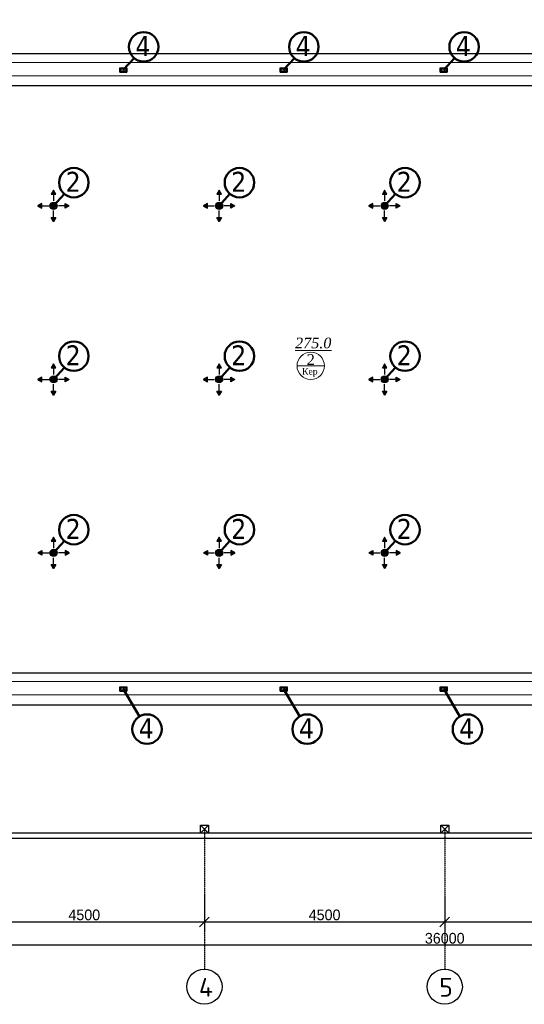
# Model space of a CAD drawing. Extents: x 4114239 to 5838486, y 780458 to 1383318.
# Tile 143 of 231: x 4328350 to 4337799, y 1220511 to 1238949. Entities that reach past the tile are written whole.
import ezdxf

# ---------------------------------------------------------------- set-up
doc = ezdxf.new("R2010")
doc.units = 0
doc.header["$MEASUREMENT"] = 0
doc.linetypes.add('DASHED', pattern=[0.75, 0.5, -0.25])
for name, color, linetype, lineweight in [('1', 7, 'Continuous', 50), ('1-A', 1, 'Continuous', 40), ('ПЛАН', 250, 'Continuous', 30), ('Стены', 5, 'Continuous', 30)]:
    doc.layers.add(name, color=color, linetype=linetype, lineweight=lineweight)
doc.layers.add('_AA-LEVEL', color=7, linetype='Continuous')
doc.layers.add('PDF_Text', color=7, linetype='Continuous', true_color=0x002eb8)
doc.styles.add('PDF ISOCPEUR', font='isocpeur.ttf')
doc.styles.add('TIEMS', font='times.ttf')
doc.dimstyles.new('ISO-25$0', dxfattribs={"dimtxt": 200, "dimasz": 180, "dimexe": 200, "dimexo": 300, "dimgap": 30, "dimtad": 1, "dimdec": 0, "dimdsep": 46, "dimtxsty": 'Standard', "dimblk": 'OBLIQUE', "dimcen": 2, "dimdle": 150, "dimclrd": 256, "dimclre": 256, "dimclrt": 256, "dimadec": 0, "dimazin": 0, "dimtfac": 1, "dimtdec": 0, "dimtmove": 1, "dimatfit": 3, "dimldrblk": 'OBLIQUE', "dimfxl": 500, "dimfxlon": 1, "dimarcsym": 0})

# ---------------------------------------------------------------- blocks, each defined once
blk = doc.blocks.new('fffffffffffffffffffffffffffddddddddfz')
at = {"color": 0}
blk.add_lwpolyline([(3133299, 2648112), (3133449, 2648112), (3133449, 2647962), (3133299, 2647962)], close=True, dxfattribs=at)
for points in [[(3133449, 2648112), (3133299, 2647962)], [(3133449, 2647962), (3133299, 2648112)]]:
    blk.add_lwpolyline(points, dxfattribs=at)
blk = doc.blocks.new('_Oblique')
at = {"color": 0, "linetype": 'ByBlock', "lineweight": -2}
blk.add_line((-0.5, -0.5), (0.5, 0.5), dxfattribs=at)
blk = doc.blocks.new('*D1913')
at = {"color": 218, "lineweight": -2, "true_color": 0x4d004d, "transparency": 16777216}
for p, q in [((4331809, 1222554), (4331809, 1221854)), ((4327309, 1222179), (4327309, 1221854)), ((4327159, 1222054), (4331959, 1222054))]:
    blk.add_line(p, q, dxfattribs=at)
at = {"layer": 'Defpoints', "color": 0, "transparency": 16777216}
for p in [(4331809, 1222895), (4327309, 1222479), (4331809, 1222054)]:
    blk.add_point(p, dxfattribs=at)
at = {"color": 218, "lineweight": -2, "true_color": 0x4d004d, "transparency": 16777216, "xscale": 180, "yscale": 180, "zscale": 180, "rotation": 180}
blk.add_blockref('_Oblique', (4327309, 1222054), dxfattribs=at)
at = {"color": 218, "lineweight": -2, "true_color": 0x4d004d, "transparency": 16777216, "xscale": 180, "yscale": 180, "zscale": 180}
blk.add_blockref('_Oblique', (4331809, 1222054), dxfattribs=at)
at = {"color": 218, "true_color": 0x4d004d, "transparency": 16777216, "insert": (4329559, 1222184), "char_height": 200, "attachment_point": 5}
blk.add_mtext('4500', dxfattribs=at)
blk = doc.blocks.new('*D1914')
at = {"color": 218, "lineweight": -2, "true_color": 0x4d004d, "transparency": 16777216}
for p, q in [((4331809, 1222554), (4331809, 1221854)), ((4336309, 1222526), (4336309, 1221854)), ((4331659, 1222054), (4336459, 1222054))]:
    blk.add_line(p, q, dxfattribs=at)
at = {"layer": 'Defpoints', "color": 0, "transparency": 16777216}
for p in [(4331809, 1222895), (4336309, 1222826), (4336309, 1222054)]:
    blk.add_point(p, dxfattribs=at)
at = {"color": 218, "lineweight": -2, "true_color": 0x4d004d, "transparency": 16777216, "xscale": 180, "yscale": 180, "zscale": 180, "rotation": 180}
blk.add_blockref('_Oblique', (4331809, 1222054), dxfattribs=at)
at = {"color": 218, "lineweight": -2, "true_color": 0x4d004d, "transparency": 16777216, "xscale": 180, "yscale": 180, "zscale": 180}
blk.add_blockref('_Oblique', (4336309, 1222054), dxfattribs=at)
at = {"color": 218, "true_color": 0x4d004d, "transparency": 16777216, "insert": (4334059, 1222184), "char_height": 200, "attachment_point": 5}
blk.add_mtext('4500', dxfattribs=at)
blk = doc.blocks.new('*D1915')
at = {"color": 218, "lineweight": -2, "true_color": 0x4d004d, "transparency": 16777216}
for p, q in [((4336309, 1222526), (4336309, 1221854)), ((4340809, 1222554), (4340809, 1221854)), ((4336159, 1222054), (4340959, 1222054))]:
    blk.add_line(p, q, dxfattribs=at)
at = {"layer": 'Defpoints', "color": 0, "transparency": 16777216}
for p in [(4336309, 1222826), (4340809, 1222881), (4340809, 1222054)]:
    blk.add_point(p, dxfattribs=at)
at = {"color": 218, "lineweight": -2, "true_color": 0x4d004d, "transparency": 16777216, "xscale": 180, "yscale": 180, "zscale": 180, "rotation": 180}
blk.add_blockref('_Oblique', (4336309, 1222054), dxfattribs=at)
at = {"color": 218, "lineweight": -2, "true_color": 0x4d004d, "transparency": 16777216, "xscale": 180, "yscale": 180, "zscale": 180}
blk.add_blockref('_Oblique', (4340809, 1222054), dxfattribs=at)
at = {"color": 218, "true_color": 0x4d004d, "transparency": 16777216, "insert": (4338559, 1222184), "char_height": 200, "attachment_point": 5}
blk.add_mtext('4500', dxfattribs=at)
blk = doc.blocks.new('*D1904')
at = {"color": 218, "lineweight": -2, "true_color": 0x4d004d, "transparency": 16777216}
for p, q in [((4354459, 1221616), (4318159, 1221616)), ((4318309, 1221616), (4318309, 1221416)), ((4354309, 1221616), (4354309, 1221416))]:
    blk.add_line(p, q, dxfattribs=at)
at = {"layer": 'Defpoints', "color": 0, "transparency": 16777216}
for p in [(4318309, 1221854), (4354309, 1221854), (4318309, 1221616)]:
    blk.add_point(p, dxfattribs=at)
at = {"color": 218, "lineweight": -2, "true_color": 0x4d004d, "transparency": 16777216, "xscale": 180, "yscale": 180, "zscale": 180, "rotation": 180}
blk.add_blockref('_Oblique', (4318309, 1221616), dxfattribs=at)
at = {"color": 218, "lineweight": -2, "true_color": 0x4d004d, "transparency": 16777216, "xscale": 180, "yscale": 180, "zscale": 180}
blk.add_blockref('_Oblique', (4354309, 1221616), dxfattribs=at)
at = {"color": 218, "true_color": 0x4d004d, "transparency": 16777216, "insert": (4336309, 1221746), "char_height": 200, "attachment_point": 5}
blk.add_mtext('36000', dxfattribs=at)

msp = doc.modelspace()

# ---------------------------------------------------------------- hatches: boundary and pattern name
h = msp.add_hatch(color=256)
h.set_gradient(color1=(109, 190, 248), one_color=1, tint=1)
h.paths.add_polyline_path([(4328983.5899, 1235756.8583), (4328940.4765, 1235682.1837), (4329026.7033, 1235682.1837)])
h = msp.add_hatch(color=256)
h.set_gradient(color1=(109, 190, 248), one_color=1, tint=1)
h.paths.add_polyline_path([(4332083.5899, 1235756.8583), (4332040.4765, 1235682.1837), (4332126.7033, 1235682.1837)])
h = msp.add_hatch(color=256)
h.set_gradient(color1=(109, 190, 248), one_color=1, tint=1)
h.paths.add_polyline_path([(4335183.5899, 1235756.8583), (4335140.4765, 1235682.1837), (4335226.7033, 1235682.1837)])
h = msp.add_hatch(color=256)
h.set_gradient(color1=(109, 190, 248), one_color=1, tint=1, name='INVHEMISPHERICAL')
h.paths.add_polyline_path([(4328690.0172, 1235463.2856), (4328764.6918, 1235420.1722), (4328764.6918, 1235506.399)])
h = msp.add_hatch(color=151)
h.set_gradient(color1=(109, 190, 248), one_color=1, tint=1, name='SPHERICAL')
edge = h.paths.add_edge_path()
edge.add_arc((4328983.5899, 1235463.2856), 47, 0, 360)
h = msp.add_hatch(color=151)
h.set_gradient(color1=(109, 190, 248), one_color=1, tint=1, name='SPHERICAL')
edge = h.paths.add_edge_path()
edge.add_arc((4328983.5899, 1235463.2856), 47, 0, 360)
h = msp.add_hatch(color=256)
h.set_gradient(color1=(109, 190, 248), one_color=1, tint=1, name='SPHERICAL')
edge = h.paths.add_edge_path()
edge.add_arc((4328983.5899, 1235463.2856), 47, 0, 360)
h = msp.add_hatch(color=256)
h.set_gradient(color1=(109, 190, 248), one_color=1, tint=1, name='CURVED')
h.paths.add_polyline_path([(4329277.1626, 1235463.2856), (4329202.488, 1235420.1722), (4329202.488, 1235506.399)])
h = msp.add_hatch(color=256)
h.set_gradient(color1=(109, 190, 248), one_color=1, tint=1, name='INVHEMISPHERICAL')
h.paths.add_polyline_path([(4331790.0172, 1235463.2856), (4331864.6918, 1235420.1722), (4331864.6918, 1235506.399)])
h = msp.add_hatch(color=151)
h.set_gradient(color1=(109, 190, 248), one_color=1, tint=1, name='SPHERICAL')
edge = h.paths.add_edge_path()
edge.add_arc((4332083.5899, 1235463.2856), 47, 0, 360)
h = msp.add_hatch(color=151)
h.set_gradient(color1=(109, 190, 248), one_color=1, tint=1, name='SPHERICAL')
edge = h.paths.add_edge_path()
edge.add_arc((4332083.5899, 1235463.2856), 47, 0, 360)
h = msp.add_hatch(color=256)
h.set_gradient(color1=(109, 190, 248), one_color=1, tint=1, name='SPHERICAL')
edge = h.paths.add_edge_path()
edge.add_arc((4332083.5899, 1235463.2856), 47, 0, 360)
h = msp.add_hatch(color=256)
h.set_gradient(color1=(109, 190, 248), one_color=1, tint=1, name='CURVED')
h.paths.add_polyline_path([(4332377.1626, 1235463.2856), (4332302.488, 1235420.1722), (4332302.488, 1235506.399)])
h = msp.add_hatch(color=256)
h.set_gradient(color1=(109, 190, 248), one_color=1, tint=1, name='INVHEMISPHERICAL')
h.paths.add_polyline_path([(4334890.0172, 1235463.2856), (4334964.6918, 1235420.1722), (4334964.6918, 1235506.399)])
h = msp.add_hatch(color=151)
h.set_gradient(color1=(109, 190, 248), one_color=1, tint=1, name='SPHERICAL')
edge = h.paths.add_edge_path()
edge.add_arc((4335183.5899, 1235463.2856), 47, 0, 360)
h = msp.add_hatch(color=151)
h.set_gradient(color1=(109, 190, 248), one_color=1, tint=1, name='SPHERICAL')
edge = h.paths.add_edge_path()
edge.add_arc((4335183.5899, 1235463.2856), 47, 0, 360)
h = msp.add_hatch(color=256)
h.set_gradient(color1=(109, 190, 248), one_color=1, tint=1, name='SPHERICAL')
edge = h.paths.add_edge_path()
edge.add_arc((4335183.5899, 1235463.2856), 47, 0, 360)
h = msp.add_hatch(color=256)
h.set_gradient(color1=(109, 190, 248), one_color=1, tint=1, name='CURVED')
h.paths.add_polyline_path([(4335477.1626, 1235463.2856), (4335402.488, 1235420.1722), (4335402.488, 1235506.399)])
h = msp.add_hatch(color=256)
h.set_gradient(color1=(109, 190, 248), one_color=1, tint=1)
h.paths.add_polyline_path([(4328983.5899, 1235169.7129), (4328940.4765, 1235244.3875), (4329026.7033, 1235244.3875)])
h = msp.add_hatch(color=256)
h.set_gradient(color1=(109, 190, 248), one_color=1, tint=1)
h.paths.add_polyline_path([(4332083.5899, 1235169.7129), (4332040.4765, 1235244.3875), (4332126.7033, 1235244.3875)])
h = msp.add_hatch(color=256)
h.set_gradient(color1=(109, 190, 248), one_color=1, tint=1)
h.paths.add_polyline_path([(4335183.5899, 1235169.7129), (4335140.4765, 1235244.3875), (4335226.7033, 1235244.3875)])
h = msp.add_hatch(color=256)
h.set_gradient(color1=(109, 190, 248), one_color=1, tint=1)
h.paths.add_polyline_path([(4328983.5899, 1232506.8583), (4328940.4765, 1232432.1837), (4329026.7033, 1232432.1837)])
h = msp.add_hatch(color=256)
h.set_gradient(color1=(109, 190, 248), one_color=1, tint=1)
h.paths.add_polyline_path([(4332083.5899, 1232506.8583), (4332040.4765, 1232432.1837), (4332126.7033, 1232432.1837)])
h = msp.add_hatch(color=256)
h.set_gradient(color1=(109, 190, 248), one_color=1, tint=1)
h.paths.add_polyline_path([(4335183.5899, 1232506.8583), (4335140.4765, 1232432.1837), (4335226.7033, 1232432.1837)])
h = msp.add_hatch(color=256)
h.set_gradient(color1=(109, 190, 248), one_color=1, tint=1, name='INVHEMISPHERICAL')
h.paths.add_polyline_path([(4328690.0172, 1232213.2856), (4328764.6918, 1232170.1722), (4328764.6918, 1232256.399)])
h = msp.add_hatch(color=151)
h.set_gradient(color1=(109, 190, 248), one_color=1, tint=1, name='SPHERICAL')
edge = h.paths.add_edge_path()
edge.add_arc((4328983.5899, 1232213.2856), 47, 0, 360)
h = msp.add_hatch(color=151)
h.set_gradient(color1=(109, 190, 248), one_color=1, tint=1, name='SPHERICAL')
edge = h.paths.add_edge_path()
edge.add_arc((4328983.5899, 1232213.2856), 47, 0, 360)
h = msp.add_hatch(color=256)
h.set_gradient(color1=(109, 190, 248), one_color=1, tint=1, name='SPHERICAL')
edge = h.paths.add_edge_path()
edge.add_arc((4328983.5899, 1232213.2856), 47, 0, 360)
h = msp.add_hatch(color=256)
h.set_gradient(color1=(109, 190, 248), one_color=1, tint=1, name='CURVED')
h.paths.add_polyline_path([(4329277.1626, 1232213.2856), (4329202.488, 1232170.1722), (4329202.488, 1232256.399)])
h = msp.add_hatch(color=256)
h.set_gradient(color1=(109, 190, 248), one_color=1, tint=1, name='INVHEMISPHERICAL')
h.paths.add_polyline_path([(4331790.0172, 1232213.2856), (4331864.6918, 1232170.1722), (4331864.6918, 1232256.399)])
h = msp.add_hatch(color=151)
h.set_gradient(color1=(109, 190, 248), one_color=1, tint=1, name='SPHERICAL')
edge = h.paths.add_edge_path()
edge.add_arc((4332083.5899, 1232213.2856), 47, 0, 360)
h = msp.add_hatch(color=151)
h.set_gradient(color1=(109, 190, 248), one_color=1, tint=1, name='SPHERICAL')
edge = h.paths.add_edge_path()
edge.add_arc((4332083.5899, 1232213.2856), 47, 0, 360)
h = msp.add_hatch(color=256)
h.set_gradient(color1=(109, 190, 248), one_color=1, tint=1, name='SPHERICAL')
edge = h.paths.add_edge_path()
edge.add_arc((4332083.5899, 1232213.2856), 47, 0, 360)
h = msp.add_hatch(color=256)
h.set_gradient(color1=(109, 190, 248), one_color=1, tint=1, name='CURVED')
h.paths.add_polyline_path([(4332377.1626, 1232213.2856), (4332302.488, 1232170.1722), (4332302.488, 1232256.399)])
h = msp.add_hatch(color=256)
h.set_gradient(color1=(109, 190, 248), one_color=1, tint=1, name='INVHEMISPHERICAL')
h.paths.add_polyline_path([(4334890.0172, 1232213.2856), (4334964.6918, 1232170.1722), (4334964.6918, 1232256.399)])
h = msp.add_hatch(color=151)
h.set_gradient(color1=(109, 190, 248), one_color=1, tint=1, name='SPHERICAL')
edge = h.paths.add_edge_path()
edge.add_arc((4335183.5899, 1232213.2856), 47, 0, 360)
h = msp.add_hatch(color=151)
h.set_gradient(color1=(109, 190, 248), one_color=1, tint=1, name='SPHERICAL')
edge = h.paths.add_edge_path()
edge.add_arc((4335183.5899, 1232213.2856), 47, 0, 360)
h = msp.add_hatch(color=256)
h.set_gradient(color1=(109, 190, 248), one_color=1, tint=1, name='SPHERICAL')
edge = h.paths.add_edge_path()
edge.add_arc((4335183.5899, 1232213.2856), 47, 0, 360)
h = msp.add_hatch(color=256)
h.set_gradient(color1=(109, 190, 248), one_color=1, tint=1, name='CURVED')
h.paths.add_polyline_path([(4335477.1626, 1232213.2856), (4335402.488, 1232170.1722), (4335402.488, 1232256.399)])
h = msp.add_hatch(color=256)
h.set_gradient(color1=(109, 190, 248), one_color=1, tint=1)
h.paths.add_polyline_path([(4328983.5899, 1231919.7129), (4328940.4765, 1231994.3875), (4329026.7033, 1231994.3875)])
h = msp.add_hatch(color=256)
h.set_gradient(color1=(109, 190, 248), one_color=1, tint=1)
h.paths.add_polyline_path([(4332083.5899, 1231919.7129), (4332040.4765, 1231994.3875), (4332126.7033, 1231994.3875)])
h = msp.add_hatch(color=256)
h.set_gradient(color1=(109, 190, 248), one_color=1, tint=1)
h.paths.add_polyline_path([(4335183.5899, 1231919.7129), (4335140.4765, 1231994.3875), (4335226.7033, 1231994.3875)])
h = msp.add_hatch(color=256)
h.set_gradient(color1=(109, 190, 248), one_color=1, tint=1)
h.paths.add_polyline_path([(4328983.5899, 1229256.8583), (4328940.4765, 1229182.1837), (4329026.7033, 1229182.1837)])
h = msp.add_hatch(color=256)
h.set_gradient(color1=(109, 190, 248), one_color=1, tint=1)
h.paths.add_polyline_path([(4332083.5899, 1229256.8583), (4332040.4765, 1229182.1837), (4332126.7033, 1229182.1837)])
h = msp.add_hatch(color=256)
h.set_gradient(color1=(109, 190, 248), one_color=1, tint=1)
h.paths.add_polyline_path([(4335183.5899, 1229256.8583), (4335140.4765, 1229182.1837), (4335226.7033, 1229182.1837)])
h = msp.add_hatch(color=256)
h.set_gradient(color1=(109, 190, 248), one_color=1, tint=1, name='INVHEMISPHERICAL')
h.paths.add_polyline_path([(4328690.0172, 1228963.2856), (4328764.6918, 1229006.399), (4328764.6918, 1228920.1722)])
h = msp.add_hatch(color=151)
h.set_gradient(color1=(109, 190, 248), one_color=1, tint=1, name='SPHERICAL')
edge = h.paths.add_edge_path()
edge.add_arc((4328983.5899, 1228963.2856), 47, 0, 360)
h = msp.add_hatch(color=151)
h.set_gradient(color1=(109, 190, 248), one_color=1, tint=1, name='SPHERICAL')
edge = h.paths.add_edge_path()
edge.add_arc((4328983.5899, 1228963.2856), 47, 0, 360)
h = msp.add_hatch(color=256)
h.set_gradient(color1=(109, 190, 248), one_color=1, tint=1, name='SPHERICAL')
edge = h.paths.add_edge_path()
edge.add_arc((4328983.5899, 1228963.2856), 47, 0, 360)
h = msp.add_hatch(color=256)
h.set_gradient(color1=(109, 190, 248), one_color=1, tint=1, name='CURVED')
h.paths.add_polyline_path([(4329277.1626, 1228963.2856), (4329202.488, 1229006.399), (4329202.488, 1228920.1722)])
h = msp.add_hatch(color=256)
h.set_gradient(color1=(109, 190, 248), one_color=1, tint=1, name='INVHEMISPHERICAL')
h.paths.add_polyline_path([(4331790.0172, 1228963.2856), (4331864.6918, 1229006.399), (4331864.6918, 1228920.1722)])
h = msp.add_hatch(color=151)
h.set_gradient(color1=(109, 190, 248), one_color=1, tint=1, name='SPHERICAL')
edge = h.paths.add_edge_path()
edge.add_arc((4332083.5899, 1228963.2856), 47, 0, 360)
h = msp.add_hatch(color=151)
h.set_gradient(color1=(109, 190, 248), one_color=1, tint=1, name='SPHERICAL')
edge = h.paths.add_edge_path()
edge.add_arc((4332083.5899, 1228963.2856), 47, 0, 360)
h = msp.add_hatch(color=256)
h.set_gradient(color1=(109, 190, 248), one_color=1, tint=1, name='SPHERICAL')
edge = h.paths.add_edge_path()
edge.add_arc((4332083.5899, 1228963.2856), 47, 0, 360)
h = msp.add_hatch(color=256)
h.set_gradient(color1=(109, 190, 248), one_color=1, tint=1, name='CURVED')
h.paths.add_polyline_path([(4332377.1626, 1228963.2856), (4332302.488, 1229006.399), (4332302.488, 1228920.1722)])
h = msp.add_hatch(color=256)
h.set_gradient(color1=(109, 190, 248), one_color=1, tint=1, name='INVHEMISPHERICAL')
h.paths.add_polyline_path([(4334890.0172, 1228963.2856), (4334964.6918, 1229006.399), (4334964.6918, 1228920.1722)])
h = msp.add_hatch(color=151)
h.set_gradient(color1=(109, 190, 248), one_color=1, tint=1, name='SPHERICAL')
edge = h.paths.add_edge_path()
edge.add_arc((4335183.5899, 1228963.2856), 47, 0, 360)
h = msp.add_hatch(color=151)
h.set_gradient(color1=(109, 190, 248), one_color=1, tint=1, name='SPHERICAL')
edge = h.paths.add_edge_path()
edge.add_arc((4335183.5899, 1228963.2856), 47, 0, 360)
h = msp.add_hatch(color=256)
h.set_gradient(color1=(109, 190, 248), one_color=1, tint=1, name='SPHERICAL')
edge = h.paths.add_edge_path()
edge.add_arc((4335183.5899, 1228963.2856), 47, 0, 360)
h = msp.add_hatch(color=256)
h.set_gradient(color1=(109, 190, 248), one_color=1, tint=1, name='CURVED')
h.paths.add_polyline_path([(4335477.1626, 1228963.2856), (4335402.488, 1229006.399), (4335402.488, 1228920.1722)])
h = msp.add_hatch(color=256)
h.set_gradient(color1=(109, 190, 248), one_color=1, tint=1)
h.paths.add_polyline_path([(4328983.5899, 1228669.7129), (4328940.4765, 1228744.3875), (4329026.7033, 1228744.3875)])
h = msp.add_hatch(color=256)
h.set_gradient(color1=(109, 190, 248), one_color=1, tint=1)
h.paths.add_polyline_path([(4332083.5899, 1228669.7129), (4332040.4765, 1228744.3875), (4332126.7033, 1228744.3875)])
h = msp.add_hatch(color=256)
h.set_gradient(color1=(109, 190, 248), one_color=1, tint=1)
h.paths.add_polyline_path([(4335183.5899, 1228669.7129), (4335140.4765, 1228744.3875), (4335226.7033, 1228744.3875)])

# ---------------------------------------------------------------- linework, layer by layer
at = {"color": 5, "lineweight": 0}
for p, q in [((4328940.4765, 1235682.1837), (4328983.5899, 1235756.8583)), ((4328983.5899, 1235756.8583), (4329026.7033, 1235682.1837)), ((4332040.4765, 1235682.1837), (4332083.5899, 1235756.8583)), ((4332083.5899, 1235756.8583), (4332126.7033, 1235682.1837)), ((4335140.4765, 1235682.1837), (4335183.5899, 1235756.8583)), ((4335183.5899, 1235756.8583), (4335226.7033, 1235682.1837)), ((4329026.7033, 1235682.1837), (4328940.4765, 1235682.1837)), ((4332126.7033, 1235682.1837), (4332040.4765, 1235682.1837)), ((4335226.7033, 1235682.1837), (4335140.4765, 1235682.1837)), ((4328690.0172, 1235463.2856), (4328764.6918, 1235506.399)), ((4328764.6918, 1235420.1722), (4328690.0172, 1235463.2856)), ((4328764.6918, 1235506.399), (4328764.6918, 1235420.1722)), ((4329202.488, 1235506.399), (4329277.1626, 1235463.2856)), ((4329202.488, 1235420.1722), (4329202.488, 1235506.399)), ((4329277.1626, 1235463.2856), (4329202.488, 1235420.1722)), ((4331790.0172, 1235463.2856), (4331864.6918, 1235506.399)), ((4331864.6918, 1235420.1722), (4331790.0172, 1235463.2856)), ((4331864.6918, 1235506.399), (4331864.6918, 1235420.1722)), ((4332302.488, 1235506.399), (4332377.1626, 1235463.2856)), ((4332302.488, 1235420.1722), (4332302.488, 1235506.399)), ((4332377.1626, 1235463.2856), (4332302.488, 1235420.1722)), ((4334890.0172, 1235463.2856), (4334964.6918, 1235506.399)), ((4334964.6918, 1235420.1722), (4334890.0172, 1235463.2856)), ((4334964.6918, 1235506.399), (4334964.6918, 1235420.1722)), ((4335402.488, 1235506.399), (4335477.1626, 1235463.2856)), ((4335402.488, 1235420.1722), (4335402.488, 1235506.399)), ((4335477.1626, 1235463.2856), (4335402.488, 1235420.1722)), ((4328940.4765, 1235244.3875), (4329026.7033, 1235244.3875)), ((4328983.5899, 1235169.7129), (4328940.4765, 1235244.3875)), ((4329026.7033, 1235244.3875), (4328983.5899, 1235169.7129)), ((4332040.4765, 1235244.3875), (4332126.7033, 1235244.3875)), ((4332083.5899, 1235169.7129), (4332040.4765, 1235244.3875)), ((4332126.7033, 1235244.3875), (4332083.5899, 1235169.7129)), ((4335140.4765, 1235244.3875), (4335226.7033, 1235244.3875)), ((4335183.5899, 1235169.7129), (4335140.4765, 1235244.3875)), ((4335226.7033, 1235244.3875), (4335183.5899, 1235169.7129)), ((4328940.4765, 1232432.1837), (4328983.5899, 1232506.8583)), ((4329026.7033, 1232432.1837), (4328940.4765, 1232432.1837)), ((4328983.5899, 1232506.8583), (4329026.7033, 1232432.1837)), ((4332040.4765, 1232432.1837), (4332083.5899, 1232506.8583)), ((4332126.7033, 1232432.1837), (4332040.4765, 1232432.1837)), ((4332083.5899, 1232506.8583), (4332126.7033, 1232432.1837)), ((4335140.4765, 1232432.1837), (4335183.5899, 1232506.8583)), ((4335226.7033, 1232432.1837), (4335140.4765, 1232432.1837)), ((4335183.5899, 1232506.8583), (4335226.7033, 1232432.1837)), ((4328690.0172, 1232213.2856), (4328764.6918, 1232256.399)), ((4328764.6918, 1232170.1722), (4328690.0172, 1232213.2856)), ((4328764.6918, 1232256.399), (4328764.6918, 1232170.1722)), ((4329202.488, 1232256.399), (4329277.1626, 1232213.2856)), ((4329202.488, 1232170.1722), (4329202.488, 1232256.399)), ((4329277.1626, 1232213.2856), (4329202.488, 1232170.1722)), ((4331790.0172, 1232213.2856), (4331864.6918, 1232256.399)), ((4331864.6918, 1232170.1722), (4331790.0172, 1232213.2856)), ((4331864.6918, 1232256.399), (4331864.6918, 1232170.1722)), ((4332302.488, 1232256.399), (4332377.1626, 1232213.2856)), ((4332302.488, 1232170.1722), (4332302.488, 1232256.399)), ((4332377.1626, 1232213.2856), (4332302.488, 1232170.1722)), ((4334890.0172, 1232213.2856), (4334964.6918, 1232256.399)), ((4334964.6918, 1232170.1722), (4334890.0172, 1232213.2856)), ((4334964.6918, 1232256.399), (4334964.6918, 1232170.1722)), ((4335402.488, 1232256.399), (4335477.1626, 1232213.2856)), ((4335402.488, 1232170.1722), (4335402.488, 1232256.399)), ((4335477.1626, 1232213.2856), (4335402.488, 1232170.1722)), ((4328940.4765, 1231994.3875), (4329026.7033, 1231994.3875)), ((4328983.5899, 1231919.7129), (4328940.4765, 1231994.3875)), ((4329026.7033, 1231994.3875), (4328983.5899, 1231919.7129)), ((4332040.4765, 1231994.3875), (4332126.7033, 1231994.3875)), ((4332083.5899, 1231919.7129), (4332040.4765, 1231994.3875)), ((4332126.7033, 1231994.3875), (4332083.5899, 1231919.7129)), ((4335140.4765, 1231994.3875), (4335226.7033, 1231994.3875)), ((4335183.5899, 1231919.7129), (4335140.4765, 1231994.3875)), ((4335226.7033, 1231994.3875), (4335183.5899, 1231919.7129)), ((4328983.5899, 1229256.8583), (4328940.4765, 1229182.1837)), ((4328940.4765, 1229182.1837), (4329026.7033, 1229182.1837)), ((4329026.7033, 1229182.1837), (4328983.5899, 1229256.8583)), ((4332083.5899, 1229256.8583), (4332040.4765, 1229182.1837)), ((4332040.4765, 1229182.1837), (4332126.7033, 1229182.1837)), ((4332126.7033, 1229182.1837), (4332083.5899, 1229256.8583)), ((4335183.5899, 1229256.8583), (4335140.4765, 1229182.1837)), ((4335140.4765, 1229182.1837), (4335226.7033, 1229182.1837)), ((4335226.7033, 1229182.1837), (4335183.5899, 1229256.8583)), ((4328764.6918, 1229006.399), (4328690.0172, 1228963.2856)), ((4328690.0172, 1228963.2856), (4328764.6918, 1228920.1722)), ((4328764.6918, 1228920.1722), (4328764.6918, 1229006.399)), ((4329277.1626, 1228963.2856), (4329202.488, 1229006.399)), ((4329202.488, 1229006.399), (4329202.488, 1228920.1722)), ((4329202.488, 1228920.1722), (4329277.1626, 1228963.2856)), ((4331864.6918, 1229006.399), (4331790.0172, 1228963.2856)), ((4331790.0172, 1228963.2856), (4331864.6918, 1228920.1722)), ((4331864.6918, 1228920.1722), (4331864.6918, 1229006.399)), ((4332377.1626, 1228963.2856), (4332302.488, 1229006.399)), ((4332302.488, 1229006.399), (4332302.488, 1228920.1722)), ((4332302.488, 1228920.1722), (4332377.1626, 1228963.2856)), ((4334964.6918, 1229006.399), (4334890.0172, 1228963.2856)), ((4334890.0172, 1228963.2856), (4334964.6918, 1228920.1722)), ((4334964.6918, 1228920.1722), (4334964.6918, 1229006.399)), ((4335477.1626, 1228963.2856), (4335402.488, 1229006.399)), ((4335402.488, 1229006.399), (4335402.488, 1228920.1722)), ((4335402.488, 1228920.1722), (4335477.1626, 1228963.2856)), ((4328940.4765, 1228744.3875), (4328983.5899, 1228669.7129)), ((4329026.7033, 1228744.3875), (4328940.4765, 1228744.3875)), ((4328983.5899, 1228669.7129), (4329026.7033, 1228744.3875)), ((4332040.4765, 1228744.3875), (4332083.5899, 1228669.7129)), ((4332126.7033, 1228744.3875), (4332040.4765, 1228744.3875)), ((4332083.5899, 1228669.7129), (4332126.7033, 1228744.3875)), ((4335140.4765, 1228744.3875), (4335183.5899, 1228669.7129)), ((4335226.7033, 1228744.3875), (4335140.4765, 1228744.3875)), ((4335183.5899, 1228669.7129), (4335226.7033, 1228744.3875))]:
    msp.add_line(p, q, dxfattribs=at)
at = {"lineweight": 0, "ltscale": 100}
msp.add_line((4333543.1908, 1232466.5199), (4334055.1908, 1232466.5199), dxfattribs=at)
at = {"color": 1, "linetype": 'DASHED', "ltscale": 2}
for p, q in [((4331808.5899, 1223788.2856), (4331808.5899, 1221170.5567)), ((4336308.5899, 1223788.2856), (4336308.5899, 1221170.5567))]:
    msp.add_line(p, q, dxfattribs=at)
at = {"color": 0}
for points in [[(4346446.2787, 1223613.2856), (4318133.5899, 1223613.2856), (4318133.5899, 1239813.2856), (4354483.8186, 1239813.2856), (4354482.6496, 1231513.2831)], [(4346446.2693, 1223713.2856), (4318233.5899, 1223713.2856), (4318233.5899, 1239713.2856), (4354383.8045, 1239713.2856), (4354382.8061, 1231513.2831)], [(4321033.5899, 1237713.2856), (4346233.5899, 1237713.2856), (4346233.5899, 1226713.2856), (4321033.5899, 1226713.2856), (4321033.5899, 1237713.2856)]]:
    msp.add_lwpolyline(points, dxfattribs=at)
for points in [[(4318233.5899, 1239713.2856), (4349052.7042, 1239713.2856), (4349052.7042, 1223713.2856), (4318233.5899, 1223713.2856)], [(4320433.5899, 1238313.2856), (4346833.5899, 1238313.2856), (4346833.5899, 1226113.2856), (4320433.5899, 1226113.2856)]]:
    msp.add_lwpolyline(points, close=True, dxfattribs=at)
at = {"color": 5, "lineweight": 9, "ltscale": 25}
for points in [[(4320649.647, 1226308.1052), (4320649.647, 1238145.227), (4346666.8737, 1238145.227), (4346666.8737, 1226308.1052)], [(4320889.1109, 1226553.9613), (4320889.1109, 1237895.227), (4346393.0468, 1237895.227), (4346393.0468, 1226553.9613)]]:
    msp.add_lwpolyline(points, close=True, dxfattribs=at)
at = {"flags": 128}
for points in [[(4328983.5899, 1235169.7129), (4328940.4765, 1235244.3875), (4329026.7033, 1235244.3875)], [(4332083.5899, 1235169.7129), (4332040.4765, 1235244.3875), (4332126.7033, 1235244.3875)], [(4335183.5899, 1235169.7129), (4335140.4765, 1235244.3875), (4335226.7033, 1235244.3875)], [(4328983.5899, 1231919.7129), (4328940.4765, 1231994.3875), (4329026.7033, 1231994.3875)], [(4332083.5899, 1231919.7129), (4332040.4765, 1231994.3875), (4332126.7033, 1231994.3875)], [(4335183.5899, 1231919.7129), (4335140.4765, 1231994.3875), (4335226.7033, 1231994.3875)], [(4328983.5899, 1229256.8583), (4328940.4765, 1229182.1837), (4329026.7033, 1229182.1837)], [(4332083.5899, 1229256.8583), (4332040.4765, 1229182.1837), (4332126.7033, 1229182.1837)], [(4335183.5899, 1229256.8583), (4335140.4765, 1229182.1837), (4335226.7033, 1229182.1837)]]:
    msp.add_lwpolyline(points, close=True, dxfattribs=at)
at = {"color": 0, "linetype": 'Continuous', "lineweight": 40, "ltscale": 5}
for centre in [(4328983.5899, 1235463.2856), (4332083.5899, 1235463.2856), (4335183.5899, 1235463.2856), (4328983.5899, 1232213.2856), (4332083.5899, 1232213.2856), (4335183.5899, 1232213.2856), (4328983.5899, 1228963.2856), (4332083.5899, 1228963.2856), (4335183.5899, 1228963.2856)]:
    msp.add_circle(centre, 30.2032, dxfattribs=at)
for centre in [(4331808.5899, 1220840.5567), (4336308.5899, 1220840.5567)]:
    msp.add_circle(centre, 330)
at = {"color": 5, "lineweight": 0}
for centre, radius, start, end in [((4328983.5899, 1235463.2856), 67, 0, 180), ((4328983.5899, 1235463.2856), 67, 0, 180), ((4328983.5899, 1235463.2856), 67, 90, 270), ((4328983.5899, 1235463.2856), 67, 180, 0), ((4328983.5899, 1235463.2856), 67, 180, 0), ((4328983.5899, 1235463.2856), 47, 0, 180), ((4328983.5899, 1235463.2856), 47, 0, 180), ((4328983.5899, 1235463.2856), 47, 90, 270), ((4328983.5899, 1235463.2856), 47, 180, 0), ((4328983.5899, 1235463.2856), 47, 180, 0), ((4328983.5899, 1235463.2856), 67, 270, 90), ((4328983.5899, 1235463.2856), 47, 270, 90), ((4332083.5899, 1235463.2856), 67, 0, 180), ((4332083.5899, 1235463.2856), 67, 0, 180), ((4332083.5899, 1235463.2856), 67, 90, 270), ((4332083.5899, 1235463.2856), 67, 180, 0), ((4332083.5899, 1235463.2856), 67, 180, 0), ((4332083.5899, 1235463.2856), 47, 0, 180), ((4332083.5899, 1235463.2856), 47, 0, 180), ((4332083.5899, 1235463.2856), 47, 90, 270), ((4332083.5899, 1235463.2856), 47, 180, 0), ((4332083.5899, 1235463.2856), 47, 180, 0), ((4332083.5899, 1235463.2856), 67, 270, 90), ((4332083.5899, 1235463.2856), 47, 270, 90), ((4335183.5899, 1235463.2856), 67, 0, 180), ((4335183.5899, 1235463.2856), 67, 0, 180), ((4335183.5899, 1235463.2856), 67, 90, 270), ((4335183.5899, 1235463.2856), 67, 180, 0), ((4335183.5899, 1235463.2856), 67, 180, 0), ((4335183.5899, 1235463.2856), 47, 0, 180), ((4335183.5899, 1235463.2856), 47, 0, 180), ((4335183.5899, 1235463.2856), 47, 90, 270), ((4335183.5899, 1235463.2856), 47, 180, 0), ((4335183.5899, 1235463.2856), 47, 180, 0), ((4335183.5899, 1235463.2856), 67, 270, 90), ((4335183.5899, 1235463.2856), 47, 270, 90), ((4328983.5899, 1232213.2856), 67, 0, 180), ((4328983.5899, 1232213.2856), 67, 0, 180), ((4328983.5899, 1232213.2856), 67, 90, 270), ((4328983.5899, 1232213.2856), 67, 180, 0), ((4328983.5899, 1232213.2856), 67, 180, 0), ((4328983.5899, 1232213.2856), 47, 0, 180), ((4328983.5899, 1232213.2856), 47, 0, 180), ((4328983.5899, 1232213.2856), 47, 90, 270), ((4328983.5899, 1232213.2856), 47, 180, 0), ((4328983.5899, 1232213.2856), 47, 180, 0), ((4328983.5899, 1232213.2856), 67, 270, 90), ((4328983.5899, 1232213.2856), 47, 270, 90), ((4332083.5899, 1232213.2856), 67, 0, 180), ((4332083.5899, 1232213.2856), 67, 0, 180), ((4332083.5899, 1232213.2856), 67, 90, 270), ((4332083.5899, 1232213.2856), 67, 180, 0), ((4332083.5899, 1232213.2856), 67, 180, 0), ((4332083.5899, 1232213.2856), 47, 0, 180), ((4332083.5899, 1232213.2856), 47, 0, 180), ((4332083.5899, 1232213.2856), 47, 90, 270), ((4332083.5899, 1232213.2856), 47, 180, 0), ((4332083.5899, 1232213.2856), 47, 180, 0), ((4332083.5899, 1232213.2856), 67, 270, 90), ((4332083.5899, 1232213.2856), 47, 270, 90), ((4335183.5899, 1232213.2856), 67, 0, 180), ((4335183.5899, 1232213.2856), 67, 0, 180), ((4335183.5899, 1232213.2856), 67, 90, 270), ((4335183.5899, 1232213.2856), 67, 180, 0), ((4335183.5899, 1232213.2856), 67, 180, 0), ((4335183.5899, 1232213.2856), 47, 0, 180), ((4335183.5899, 1232213.2856), 47, 0, 180), ((4335183.5899, 1232213.2856), 47, 90, 270), ((4335183.5899, 1232213.2856), 47, 180, 0), ((4335183.5899, 1232213.2856), 47, 180, 0), ((4335183.5899, 1232213.2856), 67, 270, 90), ((4335183.5899, 1232213.2856), 47, 270, 90), ((4328983.5899, 1228963.2856), 67, 0, 180), ((4328983.5899, 1228963.2856), 67, 0, 180), ((4328983.5899, 1228963.2856), 67, 90, 270), ((4328983.5899, 1228963.2856), 67, 180, 0), ((4328983.5899, 1228963.2856), 67, 180, 0), ((4328983.5899, 1228963.2856), 47, 0, 180), ((4328983.5899, 1228963.2856), 47, 0, 180), ((4328983.5899, 1228963.2856), 47, 90, 270), ((4328983.5899, 1228963.2856), 47, 180, 0), ((4328983.5899, 1228963.2856), 47, 180, 0), ((4328983.5899, 1228963.2856), 67, 270, 90), ((4328983.5899, 1228963.2856), 47, 270, 90), ((4332083.5899, 1228963.2856), 67, 0, 180), ((4332083.5899, 1228963.2856), 67, 0, 180), ((4332083.5899, 1228963.2856), 67, 90, 270), ((4332083.5899, 1228963.2856), 67, 180, 0), ((4332083.5899, 1228963.2856), 67, 180, 0), ((4332083.5899, 1228963.2856), 47, 0, 180), ((4332083.5899, 1228963.2856), 47, 0, 180), ((4332083.5899, 1228963.2856), 47, 90, 270), ((4332083.5899, 1228963.2856), 47, 180, 0), ((4332083.5899, 1228963.2856), 47, 180, 0), ((4332083.5899, 1228963.2856), 67, 270, 90), ((4332083.5899, 1228963.2856), 47, 270, 90), ((4335183.5899, 1228963.2856), 67, 0, 180), ((4335183.5899, 1228963.2856), 67, 0, 180), ((4335183.5899, 1228963.2856), 67, 90, 270), ((4335183.5899, 1228963.2856), 67, 180, 0), ((4335183.5899, 1228963.2856), 67, 180, 0), ((4335183.5899, 1228963.2856), 47, 0, 180), ((4335183.5899, 1228963.2856), 47, 0, 180), ((4335183.5899, 1228963.2856), 47, 90, 270), ((4335183.5899, 1228963.2856), 47, 180, 0), ((4335183.5899, 1228963.2856), 47, 180, 0), ((4335183.5899, 1228963.2856), 67, 270, 90), ((4335183.5899, 1228963.2856), 47, 270, 90)]:
    msp.add_arc(centre, radius, start, end, dxfattribs=at)
at = {"layer": '1'}
for p, q in [((4330290.4356, 1238006.7642), (4330493.3813, 1238230.4318)), ((4333290.4356, 1238006.7642), (4333493.3813, 1238230.4318)), ((4336290.4356, 1238006.7642), (4336493.3813, 1238230.4318)), ((4328983.5899, 1235463.2856), (4329186.5356, 1235686.9532)), ((4332083.5899, 1235463.2856), (4332286.5356, 1235686.9532)), ((4335183.5899, 1235463.2856), (4335386.5356, 1235686.9532)), ((4328983.5899, 1232213.2856), (4329186.5356, 1232436.9532)), ((4332083.5899, 1232213.2856), (4332286.5356, 1232436.9532)), ((4335183.5899, 1232213.2856), (4335386.5356, 1232436.9532)), ((4328983.5899, 1228963.2856), (4329186.5356, 1229186.9532)), ((4332083.5899, 1228963.2856), (4332286.5356, 1229186.9532)), ((4335183.5899, 1228963.2856), (4335386.5356, 1229186.9532)), ((4330290.4356, 1226415.4985), (4330593.3299, 1225901.9034)), ((4333290.4356, 1226415.4985), (4333593.3299, 1225901.9034)), ((4336290.4356, 1226415.4985), (4336593.3299, 1225901.9034))]:
    msp.add_line(p, q, dxfattribs=at)
for centre in [(4330671.4225, 1238441.3579), (4333671.4225, 1238441.3579), (4336671.4225, 1238441.3579), (4329364.5768, 1235897.8793), (4332464.5768, 1235897.8793), (4335564.5768, 1235897.8793), (4329364.5768, 1232647.8793), (4332464.5768, 1232647.8793), (4335564.5768, 1232647.8793), (4329364.5768, 1229397.8793), (4332464.5768, 1229397.8793), (4335564.5768, 1229397.8793), (4330733.547, 1225664.1479), (4333733.547, 1225664.1479), (4336733.547, 1225664.1479)]:
    msp.add_circle(centre, 276.0227, dxfattribs=at)
at = {"layer": '_AA-LEVEL', "color": 5, "linetype": 'Continuous'}
for p, q in [((4328983.5899, 1235682.1837), (4328983.5899, 1235553.912)), ((4332083.5899, 1235682.1837), (4332083.5899, 1235553.912)), ((4335183.5899, 1235682.1837), (4335183.5899, 1235553.912)), ((4328764.6918, 1235463.2856), (4328892.9636, 1235463.2856)), ((4328983.5899, 1235244.3875), (4328983.5899, 1235372.6593)), ((4329202.488, 1235463.2856), (4329074.2162, 1235463.2856)), ((4331864.6918, 1235463.2856), (4331992.9636, 1235463.2856)), ((4332083.5899, 1235244.3875), (4332083.5899, 1235372.6593)), ((4332302.488, 1235463.2856), (4332174.2162, 1235463.2856)), ((4334964.6918, 1235463.2856), (4335092.9636, 1235463.2856)), ((4335183.5899, 1235244.3875), (4335183.5899, 1235372.6593)), ((4335402.488, 1235463.2856), (4335274.2162, 1235463.2856)), ((4328983.5899, 1232432.1837), (4328983.5899, 1232303.912)), ((4332083.5899, 1232432.1837), (4332083.5899, 1232303.912)), ((4335183.5899, 1232432.1837), (4335183.5899, 1232303.912)), ((4328764.6918, 1232213.2856), (4328892.9636, 1232213.2856)), ((4329202.488, 1232213.2856), (4329074.2162, 1232213.2856)), ((4331864.6918, 1232213.2856), (4331992.9636, 1232213.2856)), ((4332302.488, 1232213.2856), (4332174.2162, 1232213.2856)), ((4334964.6918, 1232213.2856), (4335092.9636, 1232213.2856)), ((4335402.488, 1232213.2856), (4335274.2162, 1232213.2856)), ((4328983.5899, 1231994.3875), (4328983.5899, 1232122.6593)), ((4332083.5899, 1231994.3875), (4332083.5899, 1232122.6593)), ((4335183.5899, 1231994.3875), (4335183.5899, 1232122.6593)), ((4328983.5899, 1229182.1837), (4328983.5899, 1229053.912)), ((4332083.5899, 1229182.1837), (4332083.5899, 1229053.912)), ((4335183.5899, 1229182.1837), (4335183.5899, 1229053.912)), ((4328764.6918, 1228963.2856), (4328892.9636, 1228963.2856)), ((4329202.488, 1228963.2856), (4329074.2162, 1228963.2856)), ((4331864.6918, 1228963.2856), (4331992.9636, 1228963.2856)), ((4332302.488, 1228963.2856), (4332174.2162, 1228963.2856)), ((4334964.6918, 1228963.2856), (4335092.9636, 1228963.2856)), ((4335402.488, 1228963.2856), (4335274.2162, 1228963.2856)), ((4328983.5899, 1228744.3875), (4328983.5899, 1228872.6593)), ((4332083.5899, 1228744.3875), (4332083.5899, 1228872.6593)), ((4335183.5899, 1228744.3875), (4335183.5899, 1228872.6593))]:
    msp.add_line(p, q, dxfattribs=at)
at = {"layer": '_AA-LEVEL', "color": 5, "linetype": 'Continuous', "flags": 128}
for points in [[(4328983.5899, 1235756.8583), (4328940.4765, 1235682.1837), (4329026.7033, 1235682.1837)], [(4332083.5899, 1235756.8583), (4332040.4765, 1235682.1837), (4332126.7033, 1235682.1837)], [(4335183.5899, 1235756.8583), (4335140.4765, 1235682.1837), (4335226.7033, 1235682.1837)], [(4328690.0172, 1235463.2856), (4328764.6918, 1235420.1722), (4328764.6918, 1235506.399)], [(4329277.1626, 1235463.2856), (4329202.488, 1235420.1722), (4329202.488, 1235506.399)], [(4331790.0172, 1235463.2856), (4331864.6918, 1235420.1722), (4331864.6918, 1235506.399)], [(4332377.1626, 1235463.2856), (4332302.488, 1235420.1722), (4332302.488, 1235506.399)], [(4334890.0172, 1235463.2856), (4334964.6918, 1235420.1722), (4334964.6918, 1235506.399)], [(4335477.1626, 1235463.2856), (4335402.488, 1235420.1722), (4335402.488, 1235506.399)], [(4328983.5899, 1235169.7129), (4328940.4765, 1235244.3875), (4329026.7033, 1235244.3875)], [(4332083.5899, 1235169.7129), (4332040.4765, 1235244.3875), (4332126.7033, 1235244.3875)], [(4335183.5899, 1235169.7129), (4335140.4765, 1235244.3875), (4335226.7033, 1235244.3875)], [(4328983.5899, 1232506.8583), (4328940.4765, 1232432.1837), (4329026.7033, 1232432.1837)], [(4332083.5899, 1232506.8583), (4332040.4765, 1232432.1837), (4332126.7033, 1232432.1837)], [(4335183.5899, 1232506.8583), (4335140.4765, 1232432.1837), (4335226.7033, 1232432.1837)], [(4328690.0172, 1232213.2856), (4328764.6918, 1232170.1722), (4328764.6918, 1232256.399)], [(4329277.1626, 1232213.2856), (4329202.488, 1232170.1722), (4329202.488, 1232256.399)], [(4331790.0172, 1232213.2856), (4331864.6918, 1232170.1722), (4331864.6918, 1232256.399)], [(4332377.1626, 1232213.2856), (4332302.488, 1232170.1722), (4332302.488, 1232256.399)], [(4334890.0172, 1232213.2856), (4334964.6918, 1232170.1722), (4334964.6918, 1232256.399)], [(4335477.1626, 1232213.2856), (4335402.488, 1232170.1722), (4335402.488, 1232256.399)], [(4328983.5899, 1231919.7129), (4328940.4765, 1231994.3875), (4329026.7033, 1231994.3875)], [(4332083.5899, 1231919.7129), (4332040.4765, 1231994.3875), (4332126.7033, 1231994.3875)], [(4335183.5899, 1231919.7129), (4335140.4765, 1231994.3875), (4335226.7033, 1231994.3875)], [(4328983.5899, 1229256.8583), (4328940.4765, 1229182.1837), (4329026.7033, 1229182.1837)], [(4332083.5899, 1229256.8583), (4332040.4765, 1229182.1837), (4332126.7033, 1229182.1837)], [(4335183.5899, 1229256.8583), (4335140.4765, 1229182.1837), (4335226.7033, 1229182.1837)], [(4328690.0172, 1228963.2856), (4328764.6918, 1229006.399), (4328764.6918, 1228920.1722)], [(4329277.1626, 1228963.2856), (4329202.488, 1229006.399), (4329202.488, 1228920.1722)], [(4331790.0172, 1228963.2856), (4331864.6918, 1229006.399), (4331864.6918, 1228920.1722)], [(4332377.1626, 1228963.2856), (4332302.488, 1229006.399), (4332302.488, 1228920.1722)], [(4334890.0172, 1228963.2856), (4334964.6918, 1229006.399), (4334964.6918, 1228920.1722)], [(4335477.1626, 1228963.2856), (4335402.488, 1229006.399), (4335402.488, 1228920.1722)], [(4328983.5899, 1228669.7129), (4328940.4765, 1228744.3875), (4329026.7033, 1228744.3875)], [(4332083.5899, 1228669.7129), (4332040.4765, 1228744.3875), (4332126.7033, 1228744.3875)], [(4335183.5899, 1228669.7129), (4335140.4765, 1228744.3875), (4335226.7033, 1228744.3875)]]:
    msp.add_lwpolyline(points, close=True, dxfattribs=at)
at = {"layer": '_AA-LEVEL', "color": 5, "linetype": 'Continuous'}
for centre, radius in [((4328983.5899, 1235463.2856), 67), ((4328983.5899, 1235463.2856), 67), ((4328983.5899, 1235463.2856), 67), ((4328983.5899, 1235463.2856), 47), ((4328983.5899, 1235463.2856), 47), ((4328983.5899, 1235463.2856), 47), ((4332083.5899, 1235463.2856), 67), ((4332083.5899, 1235463.2856), 67), ((4332083.5899, 1235463.2856), 67), ((4332083.5899, 1235463.2856), 47), ((4332083.5899, 1235463.2856), 47), ((4332083.5899, 1235463.2856), 47), ((4335183.5899, 1235463.2856), 67), ((4335183.5899, 1235463.2856), 67), ((4335183.5899, 1235463.2856), 67), ((4335183.5899, 1235463.2856), 47), ((4335183.5899, 1235463.2856), 47), ((4335183.5899, 1235463.2856), 47), ((4328983.5899, 1232213.2856), 67), ((4328983.5899, 1232213.2856), 67), ((4328983.5899, 1232213.2856), 67), ((4328983.5899, 1232213.2856), 47), ((4328983.5899, 1232213.2856), 47), ((4328983.5899, 1232213.2856), 47), ((4332083.5899, 1232213.2856), 67), ((4332083.5899, 1232213.2856), 67), ((4332083.5899, 1232213.2856), 67), ((4332083.5899, 1232213.2856), 47), ((4332083.5899, 1232213.2856), 47), ((4332083.5899, 1232213.2856), 47), ((4335183.5899, 1232213.2856), 67), ((4335183.5899, 1232213.2856), 67), ((4335183.5899, 1232213.2856), 67), ((4335183.5899, 1232213.2856), 47), ((4335183.5899, 1232213.2856), 47), ((4335183.5899, 1232213.2856), 47), ((4328983.5899, 1228963.2856), 67), ((4328983.5899, 1228963.2856), 67), ((4328983.5899, 1228963.2856), 67), ((4328983.5899, 1228963.2856), 47), ((4328983.5899, 1228963.2856), 47), ((4328983.5899, 1228963.2856), 47), ((4332083.5899, 1228963.2856), 67), ((4332083.5899, 1228963.2856), 67), ((4332083.5899, 1228963.2856), 67), ((4332083.5899, 1228963.2856), 47), ((4332083.5899, 1228963.2856), 47), ((4332083.5899, 1228963.2856), 47), ((4335183.5899, 1228963.2856), 67), ((4335183.5899, 1228963.2856), 67), ((4335183.5899, 1228963.2856), 67), ((4335183.5899, 1228963.2856), 47), ((4335183.5899, 1228963.2856), 47), ((4335183.5899, 1228963.2856), 47)]:
    msp.add_circle(centre, radius, dxfattribs=at)
at = {"layer": 'ПЛАН', "color": 7, "lineweight": 30}
for p, q in [((4330225.4357, 1238046.7642), (4330225.4357, 1237966.7642)), ((4330225.4357, 1237966.7642), (4330355.4357, 1237966.7642)), ((4333225.4357, 1238046.7642), (4333225.4357, 1237966.7642)), ((4333225.4357, 1237966.7642), (4333355.4357, 1237966.7642)), ((4336225.4357, 1238046.7642), (4336225.4357, 1237966.7642)), ((4336225.4357, 1237966.7642), (4336355.4357, 1237966.7642)), ((4330225.4357, 1226455.4985), (4330225.4357, 1226375.4985)), ((4330225.4357, 1226375.4985), (4330355.4357, 1226375.4985)), ((4333225.4357, 1226455.4985), (4333225.4357, 1226375.4985)), ((4333225.4357, 1226375.4985), (4333355.4357, 1226375.4985)), ((4336225.4357, 1226455.4985), (4336225.4357, 1226375.4985)), ((4336225.4357, 1226375.4985), (4336355.4357, 1226375.4985))]:
    msp.add_line(p, q, dxfattribs=at)
for points in [[(4330355.4357, 1237966.7642), (4330225.4357, 1237966.7642), (4330225.4357, 1238046.7642), (4330355.4357, 1238046.7642)], [(4330335.4357, 1237986.7642), (4330245.4357, 1237986.7642), (4330245.4357, 1238026.7642), (4330335.4357, 1238026.7642)], [(4333355.4357, 1237966.7642), (4333225.4357, 1237966.7642), (4333225.4357, 1238046.7642), (4333355.4357, 1238046.7642)], [(4333335.4357, 1237986.7642), (4333245.4357, 1237986.7642), (4333245.4357, 1238026.7642), (4333335.4357, 1238026.7642)], [(4336355.4357, 1237966.7642), (4336225.4357, 1237966.7642), (4336225.4357, 1238046.7642), (4336355.4357, 1238046.7642)], [(4336335.4357, 1237986.7642), (4336245.4357, 1237986.7642), (4336245.4357, 1238026.7642), (4336335.4357, 1238026.7642)], [(4330355.4357, 1226375.4985), (4330225.4357, 1226375.4985), (4330225.4357, 1226455.4985), (4330355.4357, 1226455.4985)], [(4330335.4357, 1226395.4985), (4330245.4357, 1226395.4985), (4330245.4357, 1226435.4985), (4330335.4357, 1226435.4985)], [(4333355.4357, 1226375.4985), (4333225.4357, 1226375.4985), (4333225.4357, 1226455.4985), (4333355.4357, 1226455.4985)], [(4333335.4357, 1226395.4985), (4333245.4357, 1226395.4985), (4333245.4357, 1226435.4985), (4333335.4357, 1226435.4985)], [(4336355.4357, 1226375.4985), (4336225.4357, 1226375.4985), (4336225.4357, 1226455.4985), (4336355.4357, 1226455.4985)], [(4336335.4357, 1226395.4985), (4336245.4357, 1226395.4985), (4336245.4357, 1226435.4985), (4336335.4357, 1226435.4985)]]:
    msp.add_lwpolyline(points, close=True, dxfattribs=at)
at = {"layer": 'Стены', "color": 0, "linetype": 'ByBlock', "lineweight": 0, "ltscale": 100}
msp.add_circle((4333799.1908, 1232466.5199), 256, dxfattribs=at)

# ---------------------------------------------------------------- block references
at = {"color": 0}
for p in [(1198434.176, -1424248.572), (1202934.176, -1424248.572)]:
    msp.add_blockref('fffffffffffffffffffffffffffddddddddfz', p, dxfattribs=at)

# ---------------------------------------------------------------- texts
at = {"lineweight": 0, "ltscale": 100, "char_height": 200, "attachment_point": 5, "style": 'TIEMS'}
for s, insert in [('\\A1;{\\fTimes New Roman|b0|i1|c204|p18;\\L275.0}', (4333846.4491, 1232892.2799)), ('\\A1;2', (4333800.9004, 1232585.1194))]:
    msp.add_mtext(s, dxfattribs=dict(at, insert=insert))
at = {"lineweight": 0, "ltscale": 100, "insert": (4333782.2768, 1232344.1442), "char_height": 120, "width": 925.176842, "attachment_point": 5, "style": 'TIEMS'}
msp.add_mtext('\\A1;Кер', dxfattribs=at)
at = {"layer": '1-A', "char_height": 374.4, "attachment_point": 9}
for s, insert in [('\\P{\\fTahoma|b0|i0|c204|p34;4}', (4330798.6327, 1238269.139)), ('\\P{\\fTahoma|b0|i0|c204|p34;4}', (4333798.6327, 1238269.139)), ('\\P{\\fTahoma|b0|i0|c204|p34;4}', (4336798.6327, 1238269.139)), ('\\P{\\fTahoma|b0|i0|c204|p32;2}', (4329491.7869, 1235725.6605)), ('\\P{\\fTahoma|b0|i0|c204|p32;2}', (4332591.7869, 1235725.6605)), ('\\P{\\fTahoma|b0|i0|c204|p32;2}', (4335691.7869, 1235725.6605)), ('\\P{\\fTahoma|b0|i0|c204|p32;2}', (4329491.7869, 1232475.6605)), ('\\P{\\fTahoma|b0|i0|c204|p32;2}', (4332591.7869, 1232475.6605)), ('\\P{\\fTahoma|b0|i0|c204|p32;2}', (4335691.7869, 1232475.6605)), ('\\P{\\fTahoma|b0|i0|c204|p32;2}', (4329491.7869, 1229225.6605)), ('\\P{\\fTahoma|b0|i0|c204|p32;2}', (4332591.7869, 1229225.6605)), ('\\P{\\fTahoma|b0|i0|c204|p32;2}', (4335691.7869, 1229225.6605)), ('\\P{\\fTahoma|b0|i0|c204|p34;4}', (4330860.7572, 1225491.929)), ('\\P{\\fTahoma|b0|i0|c204|p34;4}', (4333860.7572, 1225491.929)), ('\\P{\\fTahoma|b0|i0|c204|p34;4}', (4336860.7572, 1225491.929))]:
    msp.add_mtext(s, dxfattribs=dict(at, insert=insert))
at = {"layer": 'PDF_Text', "color": 0, "style": 'PDF ISOCPEUR'}
for s, p in [('4', (4331704.6693, 1220653.377)), ('5', (4336204.6693, 1220653.377))]:
    msp.add_text(s, height=351.7196, dxfattribs=at).set_placement(p)

# ---------------------------------------------------------------- dimensions: what is measured, and where the dimension line sits
at = {"color": 0}
for base, p1, p2, picture, middle in [((4331808.5899, 1222054.1412), (4327308.5899, 1222479.4212), (4331808.5899, 1222895.1043), '*D1913', (4329558.5899, 1222184.1412)), ((4336308.5899, 1222054.1412), (4331808.5899, 1222895.1043), (4336308.5899, 1222826.0956), '*D1914', (4334058.5899, 1222184.1412)), ((4340808.5899, 1222054.1412), (4336308.5899, 1222826.0956), (4340808.5899, 1222880.6864), '*D1915', (4338558.5899, 1222184.1412)), ((4318308.575, 1221615.6251), (4354308.5899, 1221854.1412), (4318308.575, 1221854.1412), '*D1904', (4336308.5825, 1221745.6251))]:
    dim = msp.add_linear_dim(base=base, p1=p1, p2=p2, dimstyle='ISO-25$0', dxfattribs=at)
    dim.commit()
    dim.dimension.update_dxf_attribs({"geometry": picture, "text_midpoint": middle})

doc.saveas('drawing.dxf')
